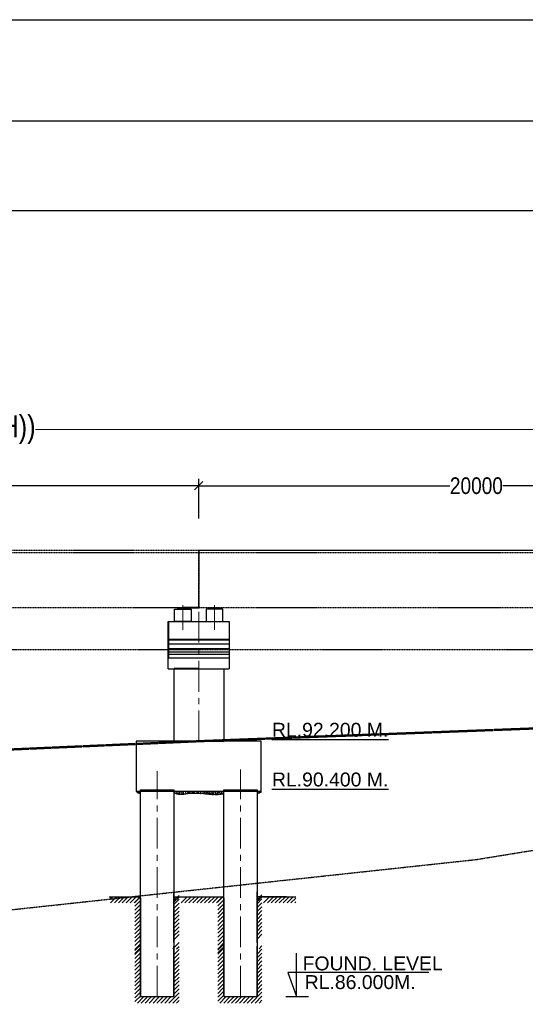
# Model space of a CAD drawing. Header units: millimetres. Extents: x -7734343280 to -3864522140, y -13315289801 to -345766.
# Tile 18 of 22: x -3864675436 to -3864657226, y -6657722522 to -6657687060. Entities that reach past the tile are written whole.
import ezdxf

# ---------------------------------------------------------------- set-up
doc = ezdxf.new("R2010")
doc.units = ezdxf.units.MM
doc.header["$MEASUREMENT"] = 0
doc.header["$PDMODE"] = 2
for name, pattern in [('CENTER', [50.8, 31.75, -6.35, 6.35, -6.35]), ('DASHED', [0.75, 0.5, -0.25]), ('HIDDEN', [0.375, 0.25, -0.125])]:
    doc.linetypes.add(name, pattern=pattern)
doc.layers.add('CEN', color=3, linetype='CENTER', lineweight=13)
doc.layers.add('TEXT', color=7, linetype='Continuous')
doc.styles.add('ROMANS', font='arial.ttf')
doc.styles.get("Standard").update_dxf_attribs({"font": 'verdana.ttf', "height": 250})
doc.styles.add('style3', font='ARIALN.TTF')
doc.dimstyles.new('Abut-standard', dxfattribs={"dimtxt": 300, "dimasz": 200, "dimexe": 300, "dimexo": 50, "dimgap": 50, "dimtad": 0, "dimtih": 1, "dimtoh": 1, "dimdec": 0, "dimzin": 0, "dimdsep": 46, "dimtxsty": 'Standard', "dimblk": 'OBLIQUE', "dimcen": 0.09, "dimdle": 300, "dimclrd": 256, "dimclre": 256, "dimclrt": 256, "dimadec": 0, "dimazin": 0, "dimtp": 0.9995, "dimtm": 0.9995, "dimtfac": 1, "dimtdec": 0, "dimtix": 1, "dimtofl": 0, "dimtmove": 1, "dimatfit": 3, "dimfxl": 1, "dimtolj": 1, "dimtzin": 0, "dimlwd": 0, "dimlwe": 0, "dimarcsym": 0})
doc.dimstyles.new('SANJAY', dxfattribs={"dimscale": 2.755, "dimtxt": 20000000001.9985, "dimasz": 42.0275, "dimexe": 15.388, "dimexo": 15.5775, "dimgap": 1.7375, "dimtad": 0, "dimtih": 1, "dimtoh": 1, "dimdec": 0, "dimzin": 0, "dimdsep": 46, "dimtxsty": 'Standard', "dimcen": 4000, "dimclrd": 3, "dimclre": 6, "dimclrt": 1, "dimadec": 0, "dimazin": 0, "dimtfac": 1, "dimtdec": 0, "dimtofl": 0, "dimtmove": 0, "dimatfit": 3, "dimfxl": 1, "dimtolj": 1, "dimtzin": 0, "dimarcsym": 0})

# ---------------------------------------------------------------- blocks, each defined once
blk = doc.blocks.new('_Oblique')
at = {"color": 0, "linetype": 'ByBlock', "lineweight": -2}
blk.add_line((-0.5, -0.5), (0.5, 0.5), dxfattribs=at)
blk = doc.blocks.new('*D97')
at = {"layer": 'Defpoints', "color": 0, "lineweight": 30, "transparency": 16777216}
for p in [(-3864628988.279743, -6657701825.456538), (-3864748987.32121, -6657703560.19614), (-3864628988.279743, -6657703597.254464)]:
    blk.add_point(p, dxfattribs=at)
at = {"layer": 'TEXT', "lineweight": 0, "transparency": 16777216}
for p, q in [((-3864748987.32121, -6657703510.19614), (-3864748987.32121, -6657701525.456538)), ((-3864628988.279743, -6657703547.254464), (-3864628988.279743, -6657701525.456538)), ((-3864749287.32121, -6657701825.456538), (-3864703104.376193, -6657701825.456538)), ((-3864628688.279743, -6657701825.456538), (-3864674871.224761, -6657701825.456538))]:
    blk.add_line(p, q, dxfattribs=at)
at = {"layer": 'TEXT', "lineweight": 0, "transparency": 16777216, "xscale": 200, "yscale": 200, "zscale": 200, "rotation": 180}
blk.add_blockref('_Oblique', (-3864748987.32121, -6657701825.456538), dxfattribs=at)
at = {"layer": 'TEXT', "lineweight": 0, "transparency": 16777216, "xscale": 200, "yscale": 200, "zscale": 200}
blk.add_blockref('_Oblique', (-3864628988.279743, -6657701825.456538), dxfattribs=at)
at = {"layer": 'TEXT', "transparency": 16777216, "insert": (-3864688987.800477, -6657701825.456538), "char_height": 800, "attachment_point": 5, "style": 'style3'}
blk.add_mtext('\\A1;LENGTH OF BRIDGE = 120.00M. (06 NO. SPAN @ 20.00M. EACH))', dxfattribs=at)
blk = doc.blocks.new('*D98')
at = {"layer": 'Defpoints', "color": 0, "lineweight": 30, "transparency": 16777216}
for p in [(-3864688987.32121, -6657703847.254464), (-3864668987.640721, -6657704467.578774), (-3864688987.32121, -6657705269.647805)]:
    blk.add_point(p, dxfattribs=at)
at = {"layer": 'TEXT', "color": 7, "lineweight": -2, "transparency": 16777216}
for p, q in [((-3864688987.32121, -6657705019.647805), (-3864688987.32121, -6657703597.254464)), ((-3864668987.640721, -6657704217.578774), (-3864668987.640721, -6657703597.254464)), ((-3864688987.32121, -6657703847.254464), (-3864679946.539629, -6657703847.254464)), ((-3864668987.640721, -6657703847.254464), (-3864678028.422303, -6657703847.254464))]:
    blk.add_line(p, q, dxfattribs=at)
at = {"layer": 'TEXT', "color": 7, "lineweight": -2, "transparency": 16777216, "xscale": 300, "yscale": 300, "zscale": 300, "rotation": 180}
blk.add_blockref('_Oblique', (-3864688987.32121, -6657703847.254464), dxfattribs=at)
at = {"layer": 'TEXT', "color": 7, "lineweight": -2, "transparency": 16777216, "xscale": 300, "yscale": 300, "zscale": 300}
blk.add_blockref('_Oblique', (-3864668987.640721, -6657703847.254464), dxfattribs=at)
at = {"layer": 'TEXT', "color": 7, "transparency": 16777216, "insert": (-3864678987.480966, -6657703847.254464), "char_height": 600, "attachment_point": 5, "style": 'style3'}
blk.add_mtext('\\A1;20000', dxfattribs=at)
blk = doc.blocks.new('*D102')
at = {"layer": 'Defpoints', "color": 0, "lineweight": 30, "transparency": 16777216}
for p in [(-3864668987.295728, -6657703847.254464), (-3864648987.615239, -6657704467.578774), (-3864668987.295728, -6657705269.647805)]:
    blk.add_point(p, dxfattribs=at)
at = {"layer": 'TEXT', "color": 7, "lineweight": -2, "transparency": 16777216}
for p, q in [((-3864668987.295728, -6657705019.647805), (-3864668987.295728, -6657703597.254464)), ((-3864648987.615239, -6657704217.578774), (-3864648987.615239, -6657703597.254464)), ((-3864668987.295728, -6657703847.254464), (-3864659946.514146, -6657703847.254464)), ((-3864648987.615239, -6657703847.254464), (-3864658028.396821, -6657703847.254464))]:
    blk.add_line(p, q, dxfattribs=at)
at = {"layer": 'TEXT', "color": 7, "lineweight": -2, "transparency": 16777216, "xscale": 300, "yscale": 300, "zscale": 300, "rotation": 180}
blk.add_blockref('_Oblique', (-3864668987.295728, -6657703847.254464), dxfattribs=at)
at = {"layer": 'TEXT', "color": 7, "lineweight": -2, "transparency": 16777216, "xscale": 300, "yscale": 300, "zscale": 300}
blk.add_blockref('_Oblique', (-3864648987.615239, -6657703847.254464), dxfattribs=at)
at = {"layer": 'TEXT', "color": 7, "transparency": 16777216, "insert": (-3864658987.455483, -6657703847.254464), "char_height": 600, "attachment_point": 5, "style": 'style3'}
blk.add_mtext('\\A1;20000', dxfattribs=at)

msp = doc.modelspace()

# ---------------------------------------------------------------- hatches: boundary and pattern name
at = {"layer": 'TEXT'}
h = msp.add_hatch(color=4, dxfattribs=at)
h.paths.add_polyline_path([(-3864669556.890071, -6657708245.89888), (-3864669758.122663, -6657708245.89888), (-3864669758.122663, -6657708286.357724), (-3864669556.890071, -6657708286.357724)])
h.paths.add_polyline_path([(-3864669354.20284, -6657708245.89888), (-3864669556.890071, -6657708245.89888), (-3864669556.890071, -6657708286.357724), (-3864669354.20284, -6657708286.357724)])
h = msp.add_hatch(color=4, dxfattribs=at)
h.paths.add_polyline_path([(-3864668417.518563, -6657708245.89888), (-3864668216.285972, -6657708245.89888), (-3864668216.285972, -6657708286.357724), (-3864668417.518563, -6657708286.357724)])
h.paths.add_polyline_path([(-3864668620.205794, -6657708245.89888), (-3864668417.518563, -6657708245.89888), (-3864668417.518563, -6657708286.357724), (-3864668620.205794, -6657708286.357724)])
h = msp.add_hatch(dxfattribs=at)
h.set_pattern_fill('AR-CONC', color=256, scale=15, style=0)
h.set_pattern_definition([(50, (-3864765743.595, -6657800047.08), (107.58903, -9.41282), [11.25, -123.75]), (355, (-3864765743.6, -6657800047.08), (-20.8127, 112.82882), [9, -99]), (100.4514, (-3864765734.63, -6657800047.87), (86.77641, 103.41593), [9.56103, -105.17132]), (46.1842, (-3864765743.6, -6657800017.08), (160.08616, -24.82785), [16.875, -185.625]), (96.6356, (-3864765730.25, -6657800019.15), (140.1994, 146.11768), [14.34154, -157.75695]), (351.1842, (-3864765743.6, -6657800017.08), (140.1993, 146.1178), [13.5, -148.5]), (21, (-3864765728.595, -6657800024.58), (89.53606, -60.392834), [11.25, -123.75]), (326, (-3864765728.6, -6657800024.58), (36.4973, 108.77251), [9, -99]), (71.4514, (-3864765721.13, -6657800029.62), (126.033394, 48.379575), [9.56103, -105.17132]), (37.5, (-3864765743.595, -6657800047.084), (1.823978, 49.934078), [0, -97.8, 0, -100.5, 0, -99.375]), (7.5, (-3864765743.595, -6657800047.084), (39.46043, 59.161757), [0, -57.3, 0, -95.55, 0, -37.875]), (327.5, (-3864765777.045, -6657800047.084), (80.073365, -3.383231), [0, -37.5, 0, -117, 0, -155.25]), (317.5, (-3864765792.045, -6657800047.084), (87.477925, 15.015747), [0, -48.75, 0, -77.7, 0, -110.25])])
h.paths.add_polyline_path([(-3864671087.295727, -6657714845.90598), (-3864671237.295727, -6657714845.90598, 0.1975669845), (-3864671087.295727, -6657714925.90598)])
h = msp.add_hatch(dxfattribs=at)
h.set_pattern_fill('AR-CONC', color=256, scale=15, style=0)
h.set_pattern_definition([(50, (-3864766043.595, -6657797261.845), (107.58903, -9.41282), [11.25, -123.75]), (355, (-3864766043.6, -6657797261.84), (-20.8127, 112.82882), [9, -99]), (100.4514, (-3864766034.63, -6657797262.63), (86.77641, 103.41593), [9.56103, -105.17132]), (46.1842, (-3864766043.6, -6657797231.84), (160.08616, -24.82785), [16.875, -185.625]), (96.6356, (-3864766030.25, -6657797233.91), (140.1994, 146.11768), [14.34154, -157.75695]), (351.1842, (-3864766043.6, -6657797231.84), (140.1993, 146.1178), [13.5, -148.5]), (21, (-3864766028.595, -6657797239.345), (89.53606, -60.392834), [11.25, -123.75]), (326, (-3864766028.6, -6657797239.34), (36.4973, 108.77251), [9, -99]), (71.4514, (-3864766021.13, -6657797244.38), (126.033394, 48.379575), [9.56103, -105.17132]), (37.5, (-3864766043.595, -6657797261.845), (1.823978, 49.934078), [0, -97.8, 0, -100.5, 0, -99.375]), (7.5, (-3864766043.595, -6657797261.845), (39.46043, 59.161757), [0, -57.3, 0, -95.55, 0, -37.875]), (327.5, (-3864766077.045, -6657797261.845), (80.073365, -3.383231), [0, -37.5, 0, -117, 0, -155.25]), (317.5, (-3864766092.045, -6657797261.845), (87.477925, 15.015747), [0, -48.75, 0, -77.7, 0, -110.25])])
edge = h.paths.add_edge_path()
edge.add_line((-3864668987.295727, -6657714845.90598), (-3864669887.295727, -6657714845.90598))
edge.add_line((-3864669887.295727, -6657714845.90598), (-3864669887.295727, -6657714899.444899))
edge.add_spline(control_points=[(-3864669887.295727, -6657714899.444899), (-3864669849.717512, -6657714913.906287), (-3864669733.282528, -6657714958.625303), (-3864669535.104594, -6657714957.967573), (-3864669277.471499, -6657714897.934324), (-3864669098.812787, -6657714907.485981), (-3864668987.295727, -6657714919.272208)], knot_values=[0.6740507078, 0.6740507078, 0.6740507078, 0.6740507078, 120.9961100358, 373.4219117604, 577.8865595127, 911.9639161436, 911.9639161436, 911.9639161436, 911.9639161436], degree=3, periodic=0)
edge.add_line((-3864668987.295727, -6657714919.272208), (-3864668987.295727, -6657714845.90598))
edge = h.paths.add_edge_path()
edge.add_line((-3864668087.295727, -6657714845.90598), (-3864668987.295727, -6657714845.90598))
edge.add_line((-3864668987.295727, -6657714845.90598), (-3864668987.295727, -6657714919.272208))
edge.add_spline(control_points=[(-3864668987.295727, -6657714919.272208), (-3864668908.103408, -6657714927.642036), (-3864668639.662343, -6657714965.864863), (-3864668335.643609, -6657714984.59652), (-3864668119.949398, -6657714933.622823), (-3864668087.295727, -6657714925.90598)], knot_values=[911.9639161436, 911.9639161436, 911.9639161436, 911.9639161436, 1149.2043948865, 1712.6360862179, 1813.1499542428, 1813.1499542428, 1813.1499542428, 1813.1499542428], degree=3, periodic=0)
edge.add_line((-3864668087.295727, -6657714925.90598), (-3864668087.295727, -6657714845.90598))
h = msp.add_hatch(dxfattribs=at)
h.set_pattern_fill('AR-CONC', color=256, scale=15, style=0)
h.set_pattern_definition([(50, (-3864766343.595, -6657800047.08), (107.58903, -9.41282), [11.25, -123.75]), (355, (-3864766343.6, -6657800047.08), (-20.8127, 112.82882), [9, -99]), (100.4514, (-3864766334.63, -6657800047.87), (86.77641, 103.41593), [9.56103, -105.17132]), (46.1842, (-3864766343.6, -6657800017.08), (160.08616, -24.82785), [16.875, -185.625]), (96.6356, (-3864766330.25, -6657800019.15), (140.1994, 146.11768), [14.34154, -157.75695]), (351.1842, (-3864766343.6, -6657800017.08), (140.1993, 146.1178), [13.5, -148.5]), (21, (-3864766328.595, -6657800024.58), (89.53606, -60.392834), [11.25, -123.75]), (326, (-3864766328.6, -6657800024.58), (36.4973, 108.77251), [9, -99]), (71.4514, (-3864766321.13, -6657800029.62), (126.033394, 48.379575), [9.56103, -105.17132]), (37.5, (-3864766343.595, -6657800047.084), (1.823978, 49.934078), [0, -97.8, 0, -100.5, 0, -99.375]), (7.5, (-3864766343.595, -6657800047.084), (39.46043, 59.161757), [0, -57.3, 0, -95.55, 0, -37.875]), (327.5, (-3864766377.045, -6657800047.084), (80.073365, -3.383231), [0, -37.5, 0, -117, 0, -155.25]), (317.5, (-3864766392.045, -6657800047.084), (87.477925, 15.015747), [0, -48.75, 0, -77.7, 0, -110.25])])
edge = h.paths.add_edge_path()
edge.add_spline(control_points=[(-3864666887.295727, -6657714925.90598), (-3864666858.207485, -6657714924.340749), (-3864666812.727558, -6657714921.893485), (-3864666774.302776, -6657714887.510266), (-3864666735.899249, -6657714880.515038), (-3864666736.777548, -6657714858.748072), (-3864666737.295727, -6657714845.90598)], knot_values=[0, 0, 0, 0, 83.5243106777, 130.5915797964, 153.4006962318, 186.2209619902, 186.2209619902, 186.2209619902, 186.2209619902], degree=3, periodic=0)
edge.add_line((-3864666737.295727, -6657714845.90598), (-3864666887.295727, -6657714845.90598))
edge.add_line((-3864666887.295727, -6657714845.90598), (-3864666887.295727, -6657714925.90598))

# ---------------------------------------------------------------- linework, layer by layer
at = {"layer": 'CEN', "ltscale": 35}
for p, q in [((-3864670487.130763, -6657722245.906006), (-3864670487.13022, -6657714120)), ((-3864667487.130763, -6657722245.906006), (-3864667487.130311, -6657714069.999997))]:
    msp.add_line(p, q, dxfattribs=at)
for points in [[(-3864669556.890071, -6657709032.249005), (-3864669556.890071, -6657708143.68424)], [(-3864668417.518563, -6657709032.249005), (-3864668417.518563, -6657708143.68424)], [(-3864668986.151942, -6657713045.53375), (-3864668987.295725, -6657708391.379801)]]:
    msp.add_lwpolyline(points, dxfattribs=at)
at = {"layer": 'TEXT', "linetype": 'HIDDEN', "lineweight": 40, "ltscale": 20}
for p, q in [((-3864669006.890071, -6657708245.89888), (-3864669556.890071, -6657708245.89888)), ((-3864669006.890071, -6657708245.89888), (-3864669506.890071, -6657708245.89888)), ((-3864670087.295725, -6657708737.556452), (-3864670087.295725, -6657709387.556452)), ((-3864670087.295725, -6657709387.556452), (-3864667887.295725, -6657709387.556452)), ((-3864670087.295725, -6657709387.556452), (-3864670087.295725, -6657710037.556452)), ((-3864668986.823949, -6657710437.556452), (-3864669886.823949, -6657710437.556452))]:
    msp.add_line(p, q, dxfattribs=at)
at = {"layer": 'TEXT'}
for p, q in [((-3864669887.295771, -6657713045.53375), (-3864668087.295771, -6657713045.53375)), ((-3864667437.223173, -6657713045.90598), (-3864669437.223173, -6657713045.90598)), ((-3864669887.130647, -6657720293.314974), (-3864669887.13065, -6657718473.394056)), ((-3864666887.130647, -6657720293.314974), (-3864666887.13065, -6657718473.394056)), ((-3864672218.37629, -6657718645.906006), (-3864671087.130674, -6657718645.906006)), ((-3864672185.212982, -6657718740.70189), (-3864672090.417097, -6657718645.906005)), ((-3864672165.350681, -6657718862.260945), (-3864671948.99574, -6657718645.906005)), ((-3864672023.929325, -6657718862.260945), (-3864671807.574384, -6657718645.906005)), ((-3864671882.507968, -6657718862.260945), (-3864671666.153028, -6657718645.906005)), ((-3864671741.086612, -6657718862.260945), (-3864671524.731671, -6657718645.906005)), ((-3864671599.665256, -6657718862.260945), (-3864671383.310315, -6657718645.906005)), ((-3864671458.243899, -6657718862.260945), (-3864671241.888959, -6657718645.906005)), ((-3864671316.822543, -6657718862.260945), (-3864671100.467603, -6657718645.906005)), ((-3864671290.16907, -6657718848.944426), (-3864671087.13065, -6657718645.906006)), ((-3864671290.16907, -6657718990.365782), (-3864671087.13065, -6657718787.327362)), ((-3864671087.13065, -6657718687.607618), (-3864671087.130647, -6657720507.528536)), ((-3864669887.130674, -6657718645.906006), (-3864668087.130674, -6657718645.906006)), ((-3864669887.130674, -6657718705.361283), (-3864669827.675396, -6657718645.906006)), ((-3864669887.130674, -6657718846.78264), (-3864669686.25404, -6657718645.906006)), ((-3864669887.13065, -6657718787.327362), (-3864669697.743897, -6657718597.94061)), ((-3864669887.13065, -6657718928.748718), (-3864669697.743897, -6657718739.361966)), ((-3864669887.13065, -6657719070.170074), (-3864669697.743897, -6657718880.783322)), ((-3864669625.892374, -6657718868.387052), (-3864669403.411327, -6657718645.906005)), ((-3864669484.471018, -6657718868.387052), (-3864669261.989971, -6657718645.906005)), ((-3864669343.049662, -6657718868.387052), (-3864669120.568615, -6657718645.906005)), ((-3864669201.628305, -6657718868.387052), (-3864668979.147259, -6657718645.906005)), ((-3864669060.206949, -6657718868.387052), (-3864668837.725903, -6657718645.906005)), ((-3864668918.785593, -6657718868.387052), (-3864668696.304546, -6657718645.906005)), ((-3864668777.364237, -6657718868.387052), (-3864668554.88319, -6657718645.906005)), ((-3864668635.94288, -6657718868.387052), (-3864668413.461834, -6657718645.906005)), ((-3864668494.521523, -6657718868.387052), (-3864668272.040478, -6657718645.906005)), ((-3864668353.100167, -6657718868.387052), (-3864668130.619122, -6657718645.906005)), ((-3864668304.649189, -6657718833.273026), (-3864668087.130651, -6657718615.754487)), ((-3864668304.649189, -6657718974.694382), (-3864668087.130651, -6657718757.175843)), ((-3864668304.649189, -6657719116.115738), (-3864668087.130651, -6657718898.597199)), ((-3864668087.13065, -6657718687.607618), (-3864668087.130647, -6657720507.528536)), ((-3864665828.510803, -6657718645.905999), (-3864666887.130675, -6657718645.905999)), ((-3864666887.130674, -6657718675.209764), (-3864666857.826916, -6657718645.906005)), ((-3864666887.130674, -6657718816.631121), (-3864666716.40556, -6657718645.906005)), ((-3864666887.13065, -6657718757.175843), (-3864666710.736753, -6657718580.781946)), ((-3864666887.13065, -6657718898.597199), (-3864666710.736753, -6657718722.203302)), ((-3864666887.13065, -6657719040.018556), (-3864666710.736754, -6657718863.62466)), ((-3864666800.397065, -6657718645.905999), (-3864665490.62115, -6657718645.905999)), ((-3864666656.043893, -6657718868.387051), (-3864666433.562847, -6657718645.906005)), ((-3864666514.622538, -6657718868.387052), (-3864666292.14149, -6657718645.906004)), ((-3864666373.201181, -6657718868.387052), (-3864666150.720135, -6657718645.906005)), ((-3864666231.779825, -6657718868.387052), (-3864666009.298778, -6657718645.906005)), ((-3864666090.358469, -6657718868.387053), (-3864665867.877422, -6657718645.906005)), ((-3864665948.937113, -6657718868.387053), (-3864665726.456066, -6657718645.906005)), ((-3864665807.515757, -6657718868.387053), (-3864665585.034709, -6657718645.906005)), ((-3864665666.094401, -6657718868.387053), (-3864665490.62115, -6657718692.913802)), ((-3864665524.673044, -6657718868.387053), (-3864665490.62115, -6657718834.335158)), ((-3864671290.16907, -6657719131.78714), (-3864671087.13065, -6657718928.748718)), ((-3864671290.16907, -6657719273.208496), (-3864671087.13065, -6657719070.170074)), ((-3864671290.16907, -6657719414.629852), (-3864671087.13065, -6657719211.591431)), ((-3864669887.13065, -6657719211.591431), (-3864669697.743897, -6657719022.204679)), ((-3864669887.13065, -6657719353.012787), (-3864669697.743897, -6657719163.626035)), ((-3864668304.649189, -6657719257.537094), (-3864668087.130651, -6657719040.018556)), ((-3864668304.649189, -6657719398.95845), (-3864668087.130651, -6657719181.439912)), ((-3864666887.13065, -6657719181.439912), (-3864666710.736754, -6657719005.046016)), ((-3864666887.13065, -6657719322.861268), (-3864666710.736754, -6657719146.467372)), ((-3864671290.16907, -6657719556.051208), (-3864671087.13065, -6657719353.012787)), ((-3864671290.16907, -6657719697.472565), (-3864671087.13065, -6657719494.434143)), ((-3864671290.16907, -6657719838.893921), (-3864671087.13065, -6657719635.855499)), ((-3864669887.13065, -6657719494.434143), (-3864669697.743897, -6657719305.047391)), ((-3864669887.13065, -6657719635.855499), (-3864669697.743897, -6657719446.468747)), ((-3864669887.13065, -6657719777.276855), (-3864669697.743896, -6657719587.890102)), ((-3864668304.649189, -6657719540.379807), (-3864668087.130651, -6657719322.861268)), ((-3864668304.649189, -6657719681.801163), (-3864668087.130651, -6657719464.282624)), ((-3864668304.649189, -6657719823.222519), (-3864668087.130651, -6657719605.70398)), ((-3864666887.13065, -6657719464.282624), (-3864666710.736754, -6657719287.888728)), ((-3864666887.13065, -6657719605.70398), (-3864666710.736754, -6657719429.310084)), ((-3864666887.13065, -6657719747.125337), (-3864666710.736754, -6657719570.731441)), ((-3864671290.169071, -6657720121.736633), (-3864671087.13065, -6657719918.698212)), ((-3864671290.16907, -6657719980.315277), (-3864671087.13065, -6657719777.276855)), ((-3864669887.13065, -6657719918.698212), (-3864669697.743896, -6657719729.311459)), ((-3864669887.13065, -6657720060.119568), (-3864669697.743896, -6657719870.732815)), ((-3864668304.649189, -6657719964.643875), (-3864668087.130651, -6657719747.125337)), ((-3864668304.649189, -6657720106.065231), (-3864668087.130651, -6657719888.546693)), ((-3864666887.13065, -6657719888.546693), (-3864666710.736754, -6657719712.152798)), ((-3864666887.13065, -6657720029.968049), (-3864666710.736754, -6657719853.574154)), ((-3864671290.169071, -6657720263.15799), (-3864671087.13065, -6657720060.119568)), ((-3864671290.169071, -6657720404.579346), (-3864671087.13065, -6657720201.540924)), ((-3864671290.169071, -6657720546.000702), (-3864671087.13065, -6657720342.96228)), ((-3864669925.96399, -6657720523.216977), (-3864669697.743896, -6657720294.996883)), ((-3864669887.13065, -6657720201.540924), (-3864669697.743896, -6657720012.154171)), ((-3864668304.649188, -6657720247.486587), (-3864668087.130651, -6657720029.968049)), ((-3864668304.649188, -6657720388.907943), (-3864668087.130651, -6657720171.389405)), ((-3864668304.649188, -6657720530.329299), (-3864668087.130651, -6657720312.810761)), ((-3864666887.13065, -6657720171.389405), (-3864666710.736754, -6657719994.99551)), ((-3864671290.169071, -6657720687.422058), (-3864671087.13065, -6657720484.383637)), ((-3864671290.16907, -6657720587.321896), (-3864671087.13065, -6657720384.283476)), ((-3864671290.16907, -6657720728.743252), (-3864671087.13065, -6657720525.704832)), ((-3864671290.16907, -6657720870.16461), (-3864671087.13065, -6657720667.126188)), ((-3864671087.13065, -6657720425.985088), (-3864671087.130647, -6657722245.906006)), ((-3864669887.130647, -6657722245.906006), (-3864669887.13065, -6657720425.985088)), ((-3864669887.13065, -6657720739.918394), (-3864669697.743897, -6657720550.531642)), ((-3864669887.13065, -6657720881.33975), (-3864669697.743897, -6657720691.952998)), ((-3864669784.542634, -6657720523.216977), (-3864669697.743896, -6657720436.41824)), ((-3864668304.649189, -6657720571.650496), (-3864668087.130651, -6657720354.131957)), ((-3864668304.649189, -6657720713.071852), (-3864668087.130651, -6657720495.553313)), ((-3864668304.649189, -6657720854.493208), (-3864668087.130651, -6657720636.974669)), ((-3864668304.649188, -6657720671.750655), (-3864668087.130651, -6657720454.232118)), ((-3864668087.13065, -6657720425.985088), (-3864668087.130647, -6657722245.906006)), ((-3864666887.130647, -6657722245.906006), (-3864666887.13065, -6657720425.985088)), ((-3864666887.13065, -6657720709.766875), (-3864666710.736753, -6657720533.372978)), ((-3864666887.13065, -6657720851.188231), (-3864666710.736753, -6657720674.794334)), ((-3864666814.694153, -6657720523.216977), (-3864666710.736754, -6657720419.259579)), ((-3864671290.16907, -6657721011.585966), (-3864671087.13065, -6657720808.547544)), ((-3864671290.16907, -6657721153.007322), (-3864671087.13065, -6657720949.968901)), ((-3864669887.13065, -6657721022.761106), (-3864669697.743897, -6657720833.374354)), ((-3864669887.13065, -6657721164.182463), (-3864669697.743897, -6657720974.795711)), ((-3864668304.649189, -6657720995.914564), (-3864668087.130651, -6657720778.396026)), ((-3864668304.649189, -6657721137.33592), (-3864668087.130651, -6657720919.817382)), ((-3864666887.13065, -6657720992.609588), (-3864666710.736754, -6657720816.215692)), ((-3864666887.13065, -6657721134.030944), (-3864666710.736754, -6657720957.637048)), ((-3864671290.16907, -6657721294.428679), (-3864671087.13065, -6657721091.390257)), ((-3864671290.16907, -6657721435.850035), (-3864671087.13065, -6657721232.811613)), ((-3864671290.16907, -6657721577.271391), (-3864671087.13065, -6657721374.232969)), ((-3864669887.13065, -6657721305.603819), (-3864669697.743897, -6657721116.217067)), ((-3864669887.13065, -6657721447.025175), (-3864669697.743897, -6657721257.638423)), ((-3864669887.13065, -6657721588.446531), (-3864669697.743897, -6657721399.059779)), ((-3864668304.649189, -6657721278.757277), (-3864668087.130651, -6657721061.238738)), ((-3864668304.649189, -6657721420.178633), (-3864668087.130651, -6657721202.660094)), ((-3864668304.649189, -6657721561.599989), (-3864668087.130651, -6657721344.08145)), ((-3864666887.13065, -6657721275.4523), (-3864666710.736754, -6657721099.058404)), ((-3864666887.13065, -6657721416.873656), (-3864666710.736754, -6657721240.47976)), ((-3864666887.13065, -6657721558.295012), (-3864666710.736754, -6657721381.901116)), ((-3864671290.169071, -6657721860.114103), (-3864671087.13065, -6657721657.075682)), ((-3864671290.16907, -6657721718.692747), (-3864671087.13065, -6657721515.654325)), ((-3864669887.13065, -6657721729.867887), (-3864669697.743896, -6657721540.481134)), ((-3864669887.13065, -6657721871.289244), (-3864669697.743896, -6657721681.902491)), ((-3864668304.649189, -6657721703.021345), (-3864668087.130651, -6657721485.502807)), ((-3864668304.649189, -6657721844.442701), (-3864668087.130651, -6657721626.924163)), ((-3864666887.13065, -6657721699.716369), (-3864666710.736754, -6657721523.322473)), ((-3864666887.13065, -6657721841.137725), (-3864666710.736754, -6657721664.74383)), ((-3864671290.169071, -6657722001.53546), (-3864671087.13065, -6657721798.497038)), ((-3864671290.169071, -6657722142.956816), (-3864671087.13065, -6657721939.918394)), ((-3864671290.169071, -6657722284.378172), (-3864671087.13065, -6657722081.33975)), ((-3864670067.385346, -6657722475.808009), (-3864669697.743896, -6657722106.166559)), ((-3864669887.13065, -6657722012.7106), (-3864669697.743896, -6657721823.323847)), ((-3864669887.13065, -6657722154.131956), (-3864669697.743896, -6657721964.745203)), ((-3864668304.649188, -6657721985.864057), (-3864668087.130651, -6657721768.345519)), ((-3864668304.649188, -6657722127.285413), (-3864668087.130651, -6657721909.766875)), ((-3864668304.649188, -6657722268.706769), (-3864668087.130651, -6657722051.188231)), ((-3864667097.536866, -6657722475.808009), (-3864666710.736754, -6657722089.007898)), ((-3864666887.13065, -6657721982.559081), (-3864666710.736754, -6657721806.165186)), ((-3864666887.13065, -6657722123.980437), (-3864666710.736754, -6657721947.586542)), ((-3864671290.169071, -6657722425.799528), (-3864671087.13065, -6657722222.761107)), ((-3864671198.756196, -6657722475.808009), (-3864670979.147235, -6657722256.199048)), ((-3864671087.130647, -6657722245.906006), (-3864669887.130647, -6657722245.906006)), ((-3864671057.33484, -6657722475.808009), (-3864670837.725879, -6657722256.199048)), ((-3864670915.913484, -6657722475.808009), (-3864670696.304522, -6657722256.199048)), ((-3864670774.492127, -6657722475.808009), (-3864670554.883165, -6657722256.199048)), ((-3864670633.070771, -6657722475.808009), (-3864670413.46181, -6657722256.199048)), ((-3864670491.649415, -6657722475.808009), (-3864670272.040454, -6657722256.199048)), ((-3864670350.228059, -6657722475.808009), (-3864670130.619098, -6657722256.199048)), ((-3864670208.806703, -6657722475.808009), (-3864669989.197742, -6657722256.199048)), ((-3864669925.96399, -6657722475.808009), (-3864669697.743896, -6657722247.587915)), ((-3864669784.542634, -6657722475.808009), (-3864669697.743896, -6657722389.009272)), ((-3864668304.649188, -6657722410.128125), (-3864668087.130651, -6657722192.609588)), ((-3864668228.907714, -6657722475.808009), (-3864668009.298754, -6657722256.199048)), ((-3864668087.486358, -6657722475.808009), (-3864667867.877397, -6657722256.199047)), ((-3864668087.130647, -6657722245.906006), (-3864666887.130647, -6657722245.906006)), ((-3864667946.065002, -6657722475.808009), (-3864667726.456041, -6657722256.199047)), ((-3864667804.643646, -6657722475.808009), (-3864667585.034685, -6657722256.199047)), ((-3864667663.22229, -6657722475.808009), (-3864667443.613328, -6657722256.199047)), ((-3864667521.800933, -6657722475.808008), (-3864667302.191972, -6657722256.199047)), ((-3864667380.379577, -6657722475.808008), (-3864667160.770616, -6657722256.199047)), ((-3864667238.958222, -6657722475.808009), (-3864667019.34926, -6657722256.199047)), ((-3864666956.11551, -6657722475.808009), (-3864666710.736754, -6657722230.429255)), ((-3864666814.694153, -6657722475.808009), (-3864666710.736754, -6657722371.850611)), ((-3864665848.716065, -6657722245.906006), (-3864665035.405143, -6657722245.906006))]:
    msp.add_line(p, q, dxfattribs=at)
at = {"layer": 'TEXT', "color": 7, "linetype": 'ByBlock', "lineweight": 30, "ltscale": 20}
for points in [[(-3864792270.056261, -6657687060), (-3864522140, -6657687060), (-3864522140, -6657842580), (-3864792270.056261, -6657842580)], [(-3864524820, -6657690710), (-3864788280, -6657690710), (-3864788280, -6657838450), (-3864524820, -6657838450)], [(-3864784137.065931, -6657834700), (-3864527633.004887, -6657834700), (-3864527633.004887, -6657693950), (-3864784137.065931, -6657693950)], [(-3864784137.065931, -6657834700), (-3864527633.004887, -6657834700), (-3864527633.004887, -6657693950), (-3864784137.065931, -6657693950)]]:
    msp.add_lwpolyline(points, close=True, dxfattribs=at)
at = {"layer": 'TEXT', "color": 5, "linetype": 'HIDDEN', "lineweight": 50, "ltscale": 20}
msp.add_lwpolyline([(-3864773987.295727, -6657705245.906006), (-3864758987.295727, -6657706585.906006), (-3864743987.295727, -6657710475.906006), (-3864728987.295727, -6657712655.906006), (-3864713987.295727, -6657713675.906006), (-3864698987.295728, -6657715655.906005), (-3864683987.295727, -6657713705.906005), (-3864668987.295727, -6657713045.90598), (-3864653987.295727, -6657712475.906005), (-3864638987.295727, -6657711055.906005), (-3864623987.295727, -6657708845.906005), (-3864608987.295727, -6657707225.906005), (-3864593987.295727, -6657706105.906005)], dxfattribs=at)
at = {"layer": 'TEXT', "color": 7, "linetype": 'DASHED', "lineweight": 30, "ltscale": 20}
for points in [[(-3864754987.299822, -6657706170.906006), (-3864754987.299822, -6657706170.906006), (-3864748987.295727, -6657706170.906006), (-3864628987.295727, -6657706170.906006), (-3864622987.298066, -6657706170.906006)], [(-3864748987.295727, -6657706170.906006), (-3864748987.295727, -6657706245.906006), (-3864628987.295727, -6657706245.906006)], [(-3864668987.295727, -6657706245.906006), (-3864668987.295727, -6657708245.906006), (-3864671360, -6657708245.906006)]]:
    msp.add_lwpolyline(points, dxfattribs=at)
for points in [[(-3864668987.295727, -6657708245.906006), (-3864688987.295727, -6657708245.906006), (-3864688987.295727, -6657706170.906006), (-3864668987.295727, -6657706170.906006)], [(-3864648987.295727, -6657708245.906006), (-3864668987.295727, -6657708245.906006), (-3864668987.295727, -6657706170.906006), (-3864648987.295727, -6657706170.906006)]]:
    msp.add_lwpolyline(points, close=True, dxfattribs=at)
at = {"layer": 'TEXT'}
for points in [[(-3864669856.890071, -6657708286.357724), (-3864669256.890071, -6657708286.357724), (-3864669256.890071, -6657708737.556452), (-3864669856.890071, -6657708737.556452), (-3864669856.890071, -6657708286.357724)], [(-3864668117.518563, -6657708286.357724), (-3864668717.518563, -6657708286.357724), (-3864668717.518563, -6657708737.556452), (-3864668117.518563, -6657708737.556452), (-3864668117.518563, -6657708286.357724)], [(-3864670087.295725, -6657710437.556452), (-3864670087.295725, -6657708737.556452), (-3864667887.295725, -6657708737.556452), (-3864667887.295725, -6657710437.556452)], [(-3864670087.295725, -6657709535.700421), (-3864667887.295725, -6657709535.700421)], [(-3864670087.295725, -6657709707.065755), (-3864667887.295725, -6657709707.065755)], [(-3864670087.295725, -6657709829.469707), (-3864667887.295725, -6657709829.469707)], [(-3864670087.295725, -6657709915.152499), (-3864667887.295725, -6657709915.152499)], [(-3864670087.295725, -6657710037.556452), (-3864667887.295725, -6657710037.556452)], [(-3864670087.295725, -6657710437.556452), (-3864667887.295725, -6657710437.556452)], [(-3864669886.823949, -6657710437.556452), (-3864669886.823957, -6657713045.53375)], [(-3864668086.823949, -6657710437.556452), (-3864668086.823957, -6657713045.53375)], [(-3864671087.130933, -6657722245.906006), (-3864671087.13022, -6657714795.90598), (-3864669887.295727, -6657714795.90598), (-3864669887.130933, -6657722245.906006)], [(-3864668087.130933, -6657722245.906006), (-3864668087.295727, -6657714795.90598), (-3864666887.13022, -6657714795.90598), (-3864666887.130933, -6657722245.906006)], [(-3864660700.006288, -6657721376.828618), (-3864665778.681217, -6657721376.828617), (-3864665472.283335, -6657722245.906005), (-3864665472.283338, -6657720680.897325)]]:
    msp.add_lwpolyline(points, dxfattribs=at)
at = {"layer": 'TEXT', "color": 4}
for points in [[(-3864669758.122663, -6657708286.357724), (-3864669354.20284, -6657708286.357724), (-3864669354.20284, -6657708245.89888), (-3864669758.122663, -6657708245.89888)], [(-3864668216.285972, -6657708286.357724), (-3864668620.205794, -6657708286.357724), (-3864668620.205794, -6657708245.89888), (-3864668216.285972, -6657708245.89888)]]:
    msp.add_lwpolyline(points, close=True, dxfattribs=at)
at = {"layer": 'TEXT', "color": 7, "linetype": 'ByBlock', "lineweight": 30, "ltscale": 20}
msp.add_lwpolyline([(-3864669006.890071, -6657708245.89888), (-3864668967.701384, -6657708245.913132)], dxfattribs=at)
at = {"layer": 'TEXT', "color": 4, "linetype": 'DASHED', "lineweight": 30, "ltscale": 20}
msp.add_lwpolyline([(-3864746802.205753, -6657709745.906006), (-3864630095.893019, -6657709745.906006)], dxfattribs=at)
at = {"layer": 'TEXT', "color": 3, "linetype": 'DASHED', "lineweight": 30, "ltscale": 20}
msp.add_lwpolyline([(-3864758987.295727, -6657712785.906006), (-3864738987.295727, -6657713475.906006), (-3864718987.295727, -6657716385.906008), (-3864678987.295727, -6657719465.906005), (-3864658987.295727, -6657717305.90598), (-3864638987.295727, -6657714055.906005)], dxfattribs=at)
at = {"layer": 'TEXT'}
for points in [[(-3864666737.295727, -6657713045.90598), (-3864671237.295727, -6657713045.90598), (-3864671237.295727, -6657714845.90598), (-3864666737.295727, -6657714845.90598)], [(-3864671087.295727, -6657714795.90598), (-3864669887.295727, -6657714795.90598), (-3864669887.295727, -6657714845.90598), (-3864671087.295727, -6657714845.90598)], [(-3864668087.295727, -6657714795.90598), (-3864666887.295727, -6657714795.90598), (-3864666887.295727, -6657714845.90598), (-3864668087.295727, -6657714845.90598)]]:
    msp.add_lwpolyline(points, close=True, dxfattribs=at)
msp.add_arc((-3864671065.015578, -6657714703.5057), 223.513511, 219.5758491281, 264.279174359, dxfattribs=at)
for points in [[(-3864669887.927272, -6657714899.201857), (-3864669773.344936, -6657714938.072758), (-3864669521.094745, -6657714947.486897), (-3864669376.773949, -6657714925.90598), (-3864668623.87783, -6657714948.398365), (-3864668185.446744, -6657714947.571979), (-3864668087.295727, -6657714925.90598)], [(-3864666887.295727, -6657714925.90598), (-3864666805.254191, -6657714910.237643), (-3864666764.312171, -6657714887.019571), (-3864666743.287842, -6657714878.174609), (-3864666737.295727, -6657714845.90598)]]:
    msp.add_spline(points, degree=3, dxfattribs=at)

# ---------------------------------------------------------------- texts
at = {"layer": 'TEXT', "style": 'ROMANS'}
for s, p in [('FOUND. LEVEL', (-3864665245.500614, -6657721299.013929)), ('RL.86.000M.', (-3864665170.93047, -6657721971.530528))]:
    msp.add_text(s, height=500, dxfattribs=at).set_placement(p)
at = {"layer": 'TEXT', "char_height": 500, "attachment_point": 1, "style": 'ROMANS'}
for s, insert, width in [('{\\LRL.92.200 M.}', (-3864666351.347013, -6657712383.621307), 7531.60657889), ('{\\LRL.90.400 M.}', (-3864666351.347013, -6657714173.980278), 7531.60656649)]:
    msp.add_mtext(s, dxfattribs=dict(at, insert=insert, width=width))

# ---------------------------------------------------------------- dimensions: what is measured, and where the dimension line sits
at = {"layer": 'TEXT'}
dim = msp.add_linear_dim(base=(-3864628988.279743, -6657701825.456538), p1=(-3864748987.32121, -6657703560.19614), p2=(-3864628988.279743, -6657703597.254464), text='LENGTH OF BRIDGE = 120.00M. (06 NO. SPAN @ 20.00M. EACH))', dimstyle='Abut-standard', override={"dimtxt": 800, "dimtxsty": 'style3'}, dxfattribs=at)
dim.commit()
dim.dimension.update_dxf_attribs({"geometry": '*D97', "text_midpoint": (-3864688987.800477, -6657701825.456538)})
for base, p1, p2, picture, middle in [((-3864688987.32121, -6657703847.254464), (-3864668987.640721, -6657704467.578774), (-3864688987.32121, -6657705269.647805), '*D98', (-3864678987.480966, -6657703847.254464)), ((-3864668987.295728, -6657703847.254464), (-3864648987.615239, -6657704467.578774), (-3864668987.295728, -6657705269.647805), '*D102', (-3864658987.455483, -6657703847.254464))]:
    dim = msp.add_linear_dim(base=base, p1=p1, p2=p2, dimstyle='SANJAY', override={"dimscale": 1, "dimtxt": 600, "dimasz": 300, "dimexe": 250, "dimexo": 250, "dimgap": 30, "dimtih": 0, "dimtoh": 0, "dimtxsty": 'style3', "dimblk": 'Oblique', "dimcen": -1000, "dimclrd": 7, "dimclre": 7, "dimclrt": 7}, dxfattribs=at)
    dim.commit()
    dim.dimension.update_dxf_attribs({"geometry": picture, "text_midpoint": middle})

doc.saveas('drawing.dxf')
